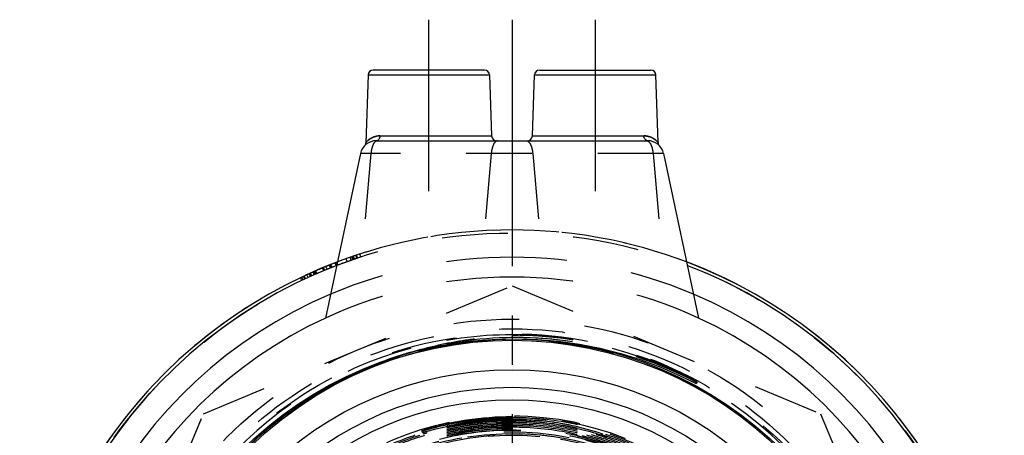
# Model space of a CAD drawing. Header units: millimetres. Extents: x 446 to 554, y 438 to 562.
# Tile 2 of 2: x 451 to 549, y 521 to 562. Entities that reach past the tile are written whole.
import ezdxf

# ---------------------------------------------------------------- set-up
doc = ezdxf.new("R2010")
doc.units = ezdxf.units.MM
doc.header["$LTSCALE"] = 65.185185
doc.linetypes.add('CENTER', pattern=[0.6, 0.375, -0.075, 0.075, -0.075])
doc.linetypes.add('HIDDEN', pattern=[0.2, 0.1, -0.1])
for name, color, linetype in [('ACHSEN_S', 7, 'CONTINUOUS'), ('KOERPER', 7, 'CONTINUOUS'), ('KONST.EL_MIT_GEO', 7, 'CONTINUOUS')]:
    doc.layers.add(name, color=color, linetype=linetype)

msp = doc.modelspace()

# ---------------------------------------------------------------- linework, layer by layer
at = {"layer": 'ACHSEN_S', "color": 2, "linetype": 'CENTER'}
msp.add_line((500, 561.725), (500, 438.235), dxfattribs=at)
at = {"layer": 'KOERPER', "color": 2, "linetype": 'CENTER'}
for p, q in [((491.75, 544.725), (491.75, 561.725)), ((508.25, 561.725), (508.25, 544.725))]:
    msp.add_line(p, q, dxfattribs=at)
at = {"layer": 'KOERPER', "color": 7, "linetype": 'Continuous'}
for p, q in [((485.733, 556.242), (485.499, 549.529)), ((497.767, 556.242), (497.978, 550.208)), ((502.022, 550.208), (502.233, 556.242)), ((514.501, 549.534), (514.267, 556.242))]:
    msp.add_line(p, q, dxfattribs=at)
at = {"layer": 'KOERPER', "color": 8, "linetype": 'HIDDEN'}
for radius in [48.5, 37.95]:
    msp.add_circle((500, 492.075), radius, dxfattribs=at)
msp.add_arc((500, 492.075), 48.8, 0, 180, dxfattribs=at)
at = {"layer": 'KONST.EL_MIT_GEO', "color": 7, "linetype": 'Continuous'}
for p, q in [((497.267, 556.725), (486.233, 556.725)), ((502.733, 556.725), (513.767, 556.725)), ((485.733, 556.242), (497.767, 556.242)), ((502.233, 556.242), (514.267, 556.242)), ((486.546, 549.725), (513.454, 549.725)), ((486.932, 550.208), (497.978, 550.208)), ((502.022, 550.208), (513.068, 550.208)), ((484.981, 548.458), (481.514, 532.146)), ((515.019, 548.458), (518.486, 532.146))]:
    msp.add_line(p, q, dxfattribs=at)
at = {"layer": 'KONST.EL_MIT_GEO', "color": 8, "linetype": 'HIDDEN'}
for p, q in [((515.019, 548.458), (484.981, 548.458)), ((486.019, 548.458), (485.149, 538.56)), ((497.946, 548.458), (497.273, 540.799)), ((502.054, 548.458), (502.727, 540.799)), ((513.981, 548.458), (514.851, 538.56)), ((483.663, 537.741), (483.562, 538.023)), ((484.051, 537.878), (483.952, 538.161)), ((484.064, 537.882), (483.966, 538.166)), ((484.224, 537.937), (484.126, 538.221)), ((484.336, 537.976), (484.239, 538.26)), ((484.382, 537.991), (484.285, 538.275)), ((484.608, 538.068), (484.513, 538.352)), ((484.622, 538.072), (484.526, 538.357)), ((484.694, 538.097), (484.6, 538.381)), ((485.013, 538.201), (484.92, 538.487)), ((480.655, 536.55), (480.535, 536.825)), ((480.69, 536.565), (480.571, 536.841)), ((481.332, 536.838), (481.217, 537.115)), ((481.386, 536.861), (481.271, 537.138)), ((481.43, 536.879), (481.315, 537.156)), ((481.663, 536.975), (481.549, 537.253)), ((481.996, 537.109), (481.884, 537.388)), ((482.111, 537.155), (482, 537.434)), ((482.162, 537.176), (482.052, 537.455)), ((482.575, 537.337), (482.468, 537.617)), ((482.712, 537.389), (482.605, 537.669)), ((482.732, 537.397), (482.625, 537.677)), ((479.019, 536.134), (479.148, 535.864)), ((479.303, 535.937), (479.175, 536.208)), ((479.454, 536.008), (479.327, 536.28)), ((479.348, 536.289), (479.474, 536.018)), ((479.536, 536.047), (479.41, 536.318)), ((479.799, 536.168), (479.674, 536.441)), ((480.018, 536.267), (479.894, 536.541)), ((480.092, 536.301), (479.969, 536.574)), ((480.16, 536.331), (480.037, 536.605)), ((480.397, 536.437), (480.276, 536.711)), ((480.453, 536.462), (480.333, 536.736)), ((480.472, 536.47), (480.351, 536.744)), ((480.564, 536.51), (480.444, 536.785)), ((469.417, 522.658), (500, 535.326)), ((500, 535.326), (530.583, 522.658)), ((501.519, 530.453), (501.593, 530.45)), ((518.348, 525.823), (518.248, 525.639)), ((456.749, 492.075), (469.417, 522.658)), ((530.583, 522.658), (543.251, 492.075)), ((491.133, 520.809), (491.072, 521.006))]:
    msp.add_line(p, q, dxfattribs=at)
at = {"layer": 'KONST.EL_MIT_GEO', "color": 7, "linetype": 'Continuous'}
for points in [[(485.499, 549.528), (485.491, 549.454), (485.473, 549.386), (485.446, 549.321), (485.41, 549.26), (485.367, 549.207)], [(514.633, 549.207), (514.589, 549.262), (514.554, 549.322), (514.527, 549.388), (514.509, 549.456), (514.501, 549.528)]]:
    msp.add_lwpolyline(points, dxfattribs=at)
at = {"layer": 'KONST.EL_MIT_GEO', "color": 8, "linetype": 'HIDDEN'}
for points in [[(474.01, 519.35), (475.54, 520.762), (477.147, 522.087), (478.826, 523.321), (480.571, 524.462), (482.377, 525.506), (484.239, 526.448), (486.15, 527.287), (488.106, 528.019), (490.101, 528.643), (492.127, 529.155), (494.18, 529.556), (496.253, 529.843), (498.339, 530.015), (500.433, 530.072), (502.527, 530.014), (504.616, 529.84), (506.693, 529.551), (508.753, 529.148), (510.787, 528.632), (512.791, 528.004), (514.759, 527.267), (516.683, 526.422), (518.248, 525.639)], [(491.133, 520.809), (492.453, 521.164), (494.14, 521.525), (495.843, 521.789), (497.557, 521.955), (499.277, 522.022), (500.997, 521.99), (502.711, 521.859), (504.414, 521.63), (506.1, 521.304), (507.763, 520.882), (509.399, 520.365)], [(495.582, 520.357), (497.284, 520.569), (498.995, 520.679), (500.71, 520.686), (502.422, 520.591), (504.125, 520.393)], [(497.646, 520.447), (499.351, 520.536), (501.059, 520.522), (502.763, 520.406)]]:
    msp.add_lwpolyline(points, dxfattribs=at)
for radius in [39.958, 39, 38.515, 37.95, 30.38]:
    msp.add_circle((500, 492.075), radius, dxfattribs=at)
at = {"layer": 'KONST.EL_MIT_GEO', "color": 7, "linetype": 'Continuous'}
for radius in [38, 37.861, 34.95, 33.2, 31.967]:
    msp.add_circle((500, 492.075), radius, dxfattribs=at)
for centre, radius, start, end in [((486.233, 556.225), 0.5, 89.99981, 177.99999), ((497.267, 556.225), 0.5, 2.00001, 90.00019), ((502.733, 556.225), 0.5, 89.99981, 177.99999), ((513.767, 556.225), 0.5, 2.00001, 90.00019), ((486.546, 548.125), 1.6, 90, 168), ((498.477, 550.225), 0.5, 181.99999, 270), ((501.523, 550.225), 0.5, 270, 358.00001), ((513.454, 548.125), 1.6, 12, 90), ((500, 492.075), 48.8, 110.76987, 180), ((500, 492.075), 48.5, 110.9983, 69.0017), ((500, 492.075), 48.8, 0, 69.23013), ((500, 492.075), 46.093, 112.96325, 67.03675), ((500, 492.075), 44.13, 114.76575, 65.23425)]:
    msp.add_arc(centre, radius, start, end, dxfattribs=at)
at = {"layer": 'KONST.EL_MIT_GEO', "color": 8, "linetype": 'HIDDEN'}
for centre, radius, start, end in [((500, 492.075), 48.8, 69.23013, 110.76987), ((500, 492.075), 46.093, 90, 112.96325), ((500, 492.075), 48.5, 108, 110.9983), ((500, 492.075), 46.093, 67.03675, 90), ((500, 492.075), 44.13, 90, 114.76575), ((500, 492.075), 44.13, 65.23425, 90), ((500.426, 492.03), 38.175, 62.06161, 105.96077), ((500.415, 492.144), 38.062, 90.63493, 105.99222), ((500.032, 491.912), 38.571, 90.04756, 105.10232), ((500.419, 492.118), 38.088, 90.28963, 90.64077), ((500.01, 492.098), 38.385, 87.74724, 90.01456), ((500.683, 515.045), 15.385, 86.88899, 92.5409), ((500.419, 492.083), 38.123, 88.35373, 90.28926), ((500.418, 492.049), 38.156, 87.93939, 88.35395), ((500.037, 492.065), 38.371, 61.52329, 87.78791), ((500, 492.075), 38.362, 288.89266, 87.73276), ((500.01, 492.073), 38.41, 61.4831, 87.63764), ((500.409, 491.966), 38.24, 62.0841, 87.92945), ((500.009, 492.081), 38.402, 105.38761, 139.80035), ((500, 492.118), 38.363, 105.13556, 105.38899), ((500.377, 492.264), 37.936, 106.73015, 126.47425), ((500.405, 492.186), 38.019, 105.99515, 106.7371), ((500.841, 491.908), 38.383, 117.39495, 140.41741), ((500.34, 492.321), 37.869, 127.06453, 128.29969), ((500.333, 492.331), 37.856, 126.48141, 127.0645), ((499.99, 492.072), 30.277, 89.9812, 107.13062), ((499.97, 491.999), 30.309, 89.94273, 101.3484), ((499.999, 492.088), 30.259, 280.0542, 89.99777), ((499.987, 492.05), 29.731, 89.9755, 216.67976), ((499.987, 492.05), 29.608, 89.9754, 216.67966), ((499.987, 492.05), 29.455, 89.97529, 216.67913), ((499.987, 492.05), 29.302, 89.97517, 216.67777), ((500.367, 492.299), 37.903, 128.31101, 139.61404), ((499.978, 492.062), 29.257, 89.95754, 153.30968), ((499.978, 492.062), 29.135, 89.95737, 153.3095), ((499.969, 492.043), 30.266, 101.65956, 107.077), ((499.598, 491.95), 30.209, 100.93253, 106.3518), ((499.997, 491.92), 30.195, 89.99512, 106.31421), ((499.997, 491.922), 29.888, 89.99476, 106.32803), ((499.997, 491.923), 30.039, 89.99416, 106.22042), ((499.96, 492.086), 30.222, 101.36284, 101.65863), ((499.588, 491.975), 30.182, 90.09648, 100.92307), ((499.58, 492.104), 30.053, 89.20612, 90.08166), ((499.977, 492.085), 29.111, 40.88039, 89.95517), ((499.978, 492.062), 28.981, 89.95412, 152.16441), ((500, 492.075), 28.947, 39.85557, 112.26441), ((499.904, 492.295), 28.706, 62.03723, 112.2538), ((499.969, 492.097), 30.018, 106.35623, 107.10167), ((499.969, 492.095), 29.867, 106.26175, 107.09968), ((499.976, 492.111), 28.933, 89.13318, 89.95006), ((499.977, 492.086), 28.957, 39.81059, 89.13635)]:
    msp.add_arc(centre, radius, start, end, dxfattribs=at)
for points, knots in [([(486.932, 550.208), (486.725, 550.208), (486.426, 550.155), (486.082, 550.003), (485.881, 549.879), (485.721, 549.756), (485.619, 549.658), (485.556, 549.594), (485.528, 549.557), (485.502, 549.54), (485.499, 549.528)], [0, 0, 0, 0, 0.380047, 0.543587, 0.68895, 0.813569, 0.912234, 0.94945, 0.977048, 1, 1, 1, 1]), ([(486.666, 549.725), (486.483, 549.725), (486.229, 549.398), (486.086, 548.944), (486.034, 548.627), (486.019, 548.458)], [0, 0, 0, 0, 0.367427, 0.657982, 1, 1, 1, 1]), ([(498.593, 549.725), (498.41, 549.725), (498.157, 549.398), (498.014, 548.944), (497.961, 548.627), (497.946, 548.458)], [0, 0, 0, 0, 0.367427, 0.657982, 1, 1, 1, 1]), ([(501.407, 549.725), (501.59, 549.725), (501.843, 549.398), (501.986, 548.944), (502.039, 548.627), (502.054, 548.458)], [0, 0, 0, 0, 0.367427, 0.657982, 1, 1, 1, 1]), ([(514.501, 549.528), (514.501, 549.531), (514.489, 549.539), (514.474, 549.561), (514.443, 549.594), (514.382, 549.658), (514.278, 549.755), (514.12, 549.879), (513.918, 550.003), (513.574, 550.155), (513.275, 550.208), (513.068, 550.208)], [0, 0, 0, 0, 0.005887, 0.022927, 0.050536, 0.087763, 0.186426, 0.311053, 0.456418, 0.619957, 1, 1, 1, 1]), ([(513.334, 549.725), (513.517, 549.725), (513.771, 549.398), (513.914, 548.944), (513.966, 548.627), (513.981, 548.458)], [0, 0, 0, 0, 0.367427, 0.657982, 1, 1, 1, 1]), ([(489.929, 528.733), (490.744, 528.983), (492.392, 529.431), (494.906, 529.924), (497.444, 530.263), (499.148, 530.39), (500.001, 530.415)], [0, 0, 0, 0, 0.250003, 0.499972, 0.750026, 1, 1, 1, 1]), ([(500, 522.238), (498.026, 522.24), (494.068, 521.853), (488.367, 520.126), (483.111, 517.319), (478.504, 513.539), (474.724, 508.933), (471.916, 503.677), (470.187, 497.975), (469.604, 492.045), (470.189, 486.115), (471.92, 480.413), (474.729, 475.158), (478.509, 470.552), (483.115, 466.772), (488.369, 463.961), (494.069, 462.229), (498.026, 461.837), (500, 461.835)], [0, 0, 0, 0, 0.062502, 0.125, 0.187499, 0.25, 0.3125, 0.375, 0.4375, 0.499999, 0.562499, 0.625, 0.6875, 0.749999, 0.812499, 0.874999, 0.937498, 1, 1, 1, 1]), ([(505.035, 463.683), (507.014, 464.004), (510.917, 465.064), (516.305, 467.828), (521.01, 471.645), (524.829, 476.346), (527.603, 481.731), (529.218, 487.569), (529.609, 493.614), (528.763, 499.611), (526.719, 505.313), (523.565, 510.483), (519.435, 514.912), (514.498, 518.421), (508.959, 520.869), (503.043, 522.16), (496.989, 522.248), (493.017, 521.501), (491.093, 520.937)], [0, 0, 0, 0, 0.062496, 0.124991, 0.187487, 0.249984, 0.312482, 0.37498, 0.437479, 0.499979, 0.562479, 0.62498, 0.687482, 0.749984, 0.812487, 0.874991, 0.937494, 1, 1, 1, 1]), ([(500, 522.308), (501.862, 522.306), (505.595, 521.955), (510.995, 520.409), (516.02, 517.894), (520.495, 514.499), (524.269, 510.335), (528.183, 503.974), (530.76, 494.823), (529.823, 485.362), (527.079, 478.416), (524.089, 473.658), (520.273, 469.535), (515.761, 466.186), (510.71, 463.728), (507.094, 462.739), (505.26, 462.416)], [0, 0, 0, 0, 0.062569, 0.125134, 0.187702, 0.250269, 0.312837, 0.375404, 0.500001, 0.624598, 0.687165, 0.749732, 0.812299, 0.874866, 0.937431, 1, 1, 1, 1]), ([(500, 461.988), (501.969, 461.987), (505.917, 462.373), (511.603, 464.095), (516.847, 466.896), (521.441, 470.666), (525.212, 475.26), (528.013, 480.502), (529.738, 486.19), (530.319, 492.105), (529.735, 498.02), (528.009, 503.707), (525.207, 508.949), (521.436, 513.543), (516.843, 517.314), (511.601, 520.117), (505.916, 521.846), (501.969, 522.237), (500, 522.238)], [0, 0, 0, 0, 0.062502, 0.125, 0.1875, 0.249999, 0.312499, 0.374998, 0.437499, 0.499999, 0.562498, 0.624998, 0.687498, 0.749999, 0.812499, 0.874999, 0.937498, 1, 1, 1, 1]), ([(500, 522.085), (498.036, 522.087), (494.098, 521.702), (488.426, 519.984), (483.196, 517.19), (478.613, 513.43), (474.852, 508.847), (472.058, 503.618), (470.338, 497.945), (469.758, 492.045), (470.34, 486.145), (472.062, 480.472), (474.857, 475.244), (478.618, 470.661), (483.2, 466.9), (488.429, 464.104), (494.099, 462.38), (498.036, 461.99), (500, 461.988)], [0, 0, 0, 0, 0.062501, 0.124999, 0.187499, 0.249999, 0.3125, 0.374999, 0.4375, 0.5, 0.5625, 0.625, 0.687499, 0.75, 0.812501, 0.875001, 0.937499, 1, 1, 1, 1]), ([(500, 521.932), (498.046, 521.933), (494.128, 521.551), (488.485, 519.841), (483.282, 517.062), (478.722, 513.321), (474.98, 508.761), (472.201, 503.559), (470.489, 497.915), (469.912, 492.045), (470.492, 486.175), (472.205, 480.531), (474.985, 475.33), (478.727, 470.77), (483.286, 467.028), (488.487, 464.246), (494.129, 462.531), (498.046, 462.143), (500, 462.142)], [0, 0, 0, 0, 0.062502, 0.125, 0.1875, 0.249999, 0.312499, 0.374998, 0.437499, 0.499999, 0.562498, 0.624999, 0.687498, 0.749999, 0.812499, 0.874999, 0.937498, 1, 1, 1, 1]), ([(500, 521.625), (498.066, 521.627), (494.188, 521.248), (488.603, 519.556), (483.453, 516.806), (478.94, 513.103), (475.237, 508.59), (472.485, 503.441), (470.792, 497.855), (470.221, 492.045), (470.794, 486.235), (472.489, 480.649), (475.242, 475.501), (478.945, 470.988), (483.457, 467.284), (488.606, 464.531), (494.189, 462.834), (498.066, 462.45), (500, 462.448)], [0, 0, 0, 0, 0.062502, 0.125001, 0.1875, 0.25, 0.3125, 0.374999, 0.4375, 0.5, 0.5625, 0.624999, 0.687499, 0.75, 0.812501, 0.875, 0.937498, 1, 1, 1, 1]), ([(500, 521.472), (498.077, 521.474), (494.219, 521.097), (488.662, 519.414), (483.539, 516.677), (479.049, 512.994), (475.365, 508.504), (472.628, 503.382), (470.943, 497.824), (470.375, 492.045), (470.945, 486.265), (472.632, 480.708), (475.37, 475.587), (479.054, 471.097), (483.543, 467.413), (488.664, 464.674), (494.219, 462.985), (498.076, 462.603), (500, 462.601)], [0, 0, 0, 0, 0.062502, 0.125, 0.1875, 0.25, 0.312501, 0.375, 0.4375, 0.499999, 0.562499, 0.625, 0.6875, 0.75, 0.812499, 0.874999, 0.937498, 1, 1, 1, 1]), ([(500, 522.116), (501.842, 522.114), (505.535, 521.77), (510.878, 520.25), (515.855, 517.776), (520.293, 514.432), (524.044, 510.329), (527.948, 504.058), (530.556, 495.024), (529.709, 485.659), (527.064, 478.762), (524.158, 474.023), (520.432, 469.9), (516.012, 466.53), (511.051, 464.03), (507.489, 462.997), (505.68, 462.649)], [0, 0, 0, 0, 0.062569, 0.125134, 0.1877, 0.250267, 0.312835, 0.375401, 0.500002, 0.624604, 0.687171, 0.749737, 0.812303, 0.874868, 0.937435, 1, 1, 1, 1]), ([(500, 462.142), (501.959, 462.14), (505.887, 462.524), (511.544, 464.238), (516.761, 467.024), (521.332, 470.775), (525.084, 475.346), (527.871, 480.561), (529.586, 486.22), (530.165, 492.105), (529.584, 497.99), (527.867, 503.648), (525.079, 508.863), (521.327, 513.434), (516.757, 517.186), (511.542, 519.975), (505.886, 521.694), (501.959, 522.083), (500, 522.085)], [0, 0, 0, 0, 0.062501, 0.124999, 0.187499, 0.249999, 0.3125, 0.374999, 0.437499, 0.499998, 0.562498, 0.624999, 0.687499, 0.749999, 0.812499, 0.874999, 0.937498, 1, 1, 1, 1]), ([(500, 521.963), (501.833, 521.961), (505.507, 521.619), (510.825, 520.105), (515.776, 517.643), (520.193, 514.315), (523.924, 510.232), (527.808, 503.992), (530.401, 495.002), (529.556, 485.683), (526.921, 478.821), (524.028, 474.107), (520.319, 470.006), (515.92, 466.654), (510.982, 464.168), (507.437, 463.142), (505.637, 462.797)], [0, 0, 0, 0, 0.062569, 0.125134, 0.187701, 0.250268, 0.312834, 0.3754, 0.500003, 0.624603, 0.687169, 0.749735, 0.812303, 0.87487, 0.937436, 1, 1, 1, 1]), ([(500, 462.295), (501.949, 462.293), (505.857, 462.675), (511.485, 464.38), (516.675, 467.152), (521.223, 470.884), (524.956, 475.431), (527.728, 480.62), (529.435, 486.25), (530.011, 492.105), (529.433, 497.96), (527.724, 503.589), (524.95, 508.778), (521.218, 513.325), (516.671, 517.058), (511.483, 519.833), (505.856, 521.543), (501.949, 521.93), (500, 521.932)], [0, 0, 0, 0, 0.062502, 0.125, 0.1875, 0.25, 0.3125, 0.375, 0.4375, 0.500001, 0.5625, 0.625, 0.687499, 0.75, 0.812501, 0.875001, 0.937499, 1, 1, 1, 1]), ([(500, 521.809), (501.823, 521.808), (505.479, 521.467), (510.768, 519.962), (515.694, 517.513), (520.088, 514.202), (523.8, 510.141), (527.664, 503.933), (530.245, 494.99), (529.405, 485.72), (526.785, 478.893), (523.908, 474.203), (520.219, 470.122), (515.843, 466.788), (510.931, 464.314), (507.405, 463.292), (505.614, 462.949)], [0, 0, 0, 0, 0.062568, 0.125132, 0.187699, 0.250266, 0.312833, 0.3754, 0.5, 0.624602, 0.687169, 0.749735, 0.812302, 0.874868, 0.937435, 1, 1, 1, 1]), ([(500, 462.448), (501.939, 462.446), (505.827, 462.826), (511.426, 464.523), (516.59, 467.28), (521.114, 470.993), (524.827, 475.517), (527.586, 480.679), (529.284, 486.28), (529.857, 492.105), (529.282, 497.93), (527.582, 503.53), (524.822, 508.692), (521.109, 513.216), (516.585, 516.93), (511.424, 519.69), (505.826, 521.392), (501.939, 521.777), (500, 521.779)], [0, 0, 0, 0, 0.062502, 0.125, 0.1875, 0.249999, 0.312499, 0.374999, 0.437499, 0.499999, 0.562499, 0.625, 0.687499, 0.75, 0.812499, 0.874999, 0.937498, 1, 1, 1, 1]), ([(500, 521.656), (501.823, 521.655), (505.478, 521.313), (510.764, 519.8), (515.684, 517.34), (520.066, 514.016), (523.761, 509.94), (527.593, 503.714), (530.116, 494.755), (529.199, 485.492), (526.514, 478.692), (523.588, 474.033), (519.853, 469.996), (515.437, 466.717), (510.494, 464.308), (506.954, 463.338), (505.159, 463.021)], [0, 0, 0, 0, 0.062569, 0.125135, 0.187703, 0.250269, 0.312837, 0.375403, 0.500002, 0.624599, 0.687167, 0.749733, 0.812301, 0.874867, 0.937434, 1, 1, 1, 1]), ([(500, 462.601), (501.928, 462.6), (505.796, 462.977), (511.367, 464.665), (516.504, 467.408), (521.005, 471.102), (524.699, 475.603), (527.443, 480.738), (529.133, 486.31), (529.702, 492.105), (529.13, 497.9), (527.439, 503.471), (524.694, 508.606), (521, 513.107), (516.5, 516.802), (511.365, 519.548), (505.796, 521.241), (501.929, 521.624), (500, 521.625)], [0, 0, 0, 0, 0.062501, 0.124998, 0.187498, 0.249998, 0.312499, 0.374998, 0.437498, 0.499998, 0.562498, 0.624999, 0.687499, 0.749999, 0.8125, 0.875, 0.937498, 1, 1, 1, 1]), ([(500, 521.503), (501.921, 521.501), (505.772, 521.12), (511.318, 519.434), (516.431, 516.699), (520.913, 513.02), (524.592, 508.538), (527.325, 503.424), (529.01, 497.876), (529.579, 492.105), (529.012, 486.334), (527.329, 480.785), (524.597, 475.671), (520.918, 471.189), (516.435, 467.511), (511.32, 464.779), (505.772, 463.098), (501.92, 462.722), (500, 462.724)], [0, 0, 0, 0, 0.062502, 0.125, 0.1875, 0.250001, 0.312501, 0.375001, 0.437502, 0.500002, 0.562502, 0.625002, 0.687501, 0.750002, 0.812502, 0.875002, 0.937499, 1, 1, 1, 1]), ([(500, 462.754), (501.918, 462.753), (505.766, 463.129), (511.308, 464.808), (516.418, 467.537), (520.896, 471.211), (524.571, 475.688), (527.301, 480.797), (528.981, 486.34), (529.548, 492.105), (528.979, 497.87), (527.297, 503.412), (524.566, 508.52), (520.891, 512.998), (516.414, 516.673), (511.306, 519.405), (505.766, 521.089), (501.918, 521.471), (500, 521.472)], [0, 0, 0, 0, 0.062502, 0.125001, 0.1875, 0.25, 0.312499, 0.374999, 0.4375, 0.5, 0.562499, 0.624999, 0.687498, 0.749999, 0.8125, 0.875, 0.937498, 1, 1, 1, 1]), ([(500, 521.35), (501.91, 521.348), (505.742, 520.969), (511.259, 519.291), (516.346, 516.571), (520.804, 512.911), (524.463, 508.452), (527.183, 503.365), (528.858, 497.846), (529.425, 492.105), (528.861, 486.365), (527.187, 480.844), (524.468, 475.757), (520.809, 471.298), (516.35, 467.639), (511.261, 464.921), (505.742, 463.25), (501.91, 462.875), (500, 462.877)], [0, 0, 0, 0, 0.062502, 0.125, 0.1875, 0.250001, 0.312502, 0.375001, 0.437501, 0.5, 0.5625, 0.625001, 0.687501, 0.75, 0.8125, 0.874999, 0.937498, 1, 1, 1, 1]), ([(500, 462.908), (501.908, 462.906), (505.736, 463.28), (511.249, 464.95), (516.332, 467.665), (520.787, 471.32), (524.443, 475.774), (527.158, 480.856), (528.83, 486.371), (529.394, 492.105), (528.828, 497.839), (527.154, 503.353), (524.438, 508.435), (520.782, 512.889), (516.329, 516.545), (511.247, 519.263), (505.736, 520.938), (501.908, 521.317), (500, 521.319)], [0, 0, 0, 0, 0.062502, 0.125, 0.187499, 0.25, 0.3125, 0.375, 0.437499, 0.499999, 0.562499, 0.625, 0.687499, 0.749999, 0.812499, 0.874999, 0.937498, 1, 1, 1, 1]), ([(500, 461.958), (498.221, 461.959), (494.655, 462.279), (489.481, 463.695), (484.637, 466.002), (480.277, 469.127), (476.537, 472.976), (472.544, 478.887), (469.62, 487.47), (469.884, 496.534), (471.957, 503.359), (474.398, 508.139), (477.645, 512.409), (481.596, 516.039), (486.126, 518.912), (489.441, 520.264), (491.141, 520.787)], [0, 0, 0, 0, 0.062564, 0.125124, 0.187686, 0.250248, 0.312809, 0.37537, 0.500001, 0.62463, 0.687192, 0.749753, 0.812315, 0.874877, 0.937438, 1, 1, 1, 1]), ([(500, 462.111), (498.23, 462.112), (494.682, 462.431), (489.535, 463.839), (484.716, 466.134), (480.377, 469.244), (476.657, 473.073), (472.684, 478.954), (469.775, 487.494), (470.037, 496.512), (472.101, 503.302), (474.529, 508.057), (477.759, 512.306), (481.691, 515.917), (486.197, 518.776), (489.496, 520.121), (491.187, 520.641)], [0, 0, 0, 0, 0.062563, 0.125122, 0.187684, 0.250246, 0.312808, 0.37537, 0.499999, 0.624629, 0.687192, 0.749753, 0.812315, 0.874877, 0.937438, 1, 1, 1, 1]), ([(500, 462.264), (498.231, 462.266), (494.686, 462.585), (489.543, 463.999), (484.732, 466.302), (480.405, 469.422), (476.7, 473.262), (472.756, 479.156), (469.895, 487.707), (470.223, 496.719), (472.341, 503.487), (474.811, 508.217), (478.081, 512.431), (482.049, 515.997), (486.585, 518.802), (489.898, 520.105), (491.595, 520.604)], [0, 0, 0, 0, 0.062564, 0.125125, 0.187688, 0.25025, 0.312813, 0.375375, 0.500002, 0.624628, 0.687191, 0.749753, 0.812315, 0.874876, 0.937437, 1, 1, 1, 1]), ([(500, 521.166), (498.097, 521.167), (494.279, 520.794), (488.78, 519.129), (483.71, 516.421), (479.267, 512.776), (475.621, 508.333), (472.913, 503.264), (471.245, 497.764), (470.683, 492.045), (471.248, 486.326), (472.917, 480.826), (475.626, 475.758), (479.272, 471.316), (483.714, 467.669), (488.782, 464.959), (494.279, 463.288), (498.097, 462.909), (500, 462.908)], [0, 0, 0, 0, 0.062502, 0.125, 0.1875, 0.249999, 0.312499, 0.374998, 0.437499, 0.499999, 0.562498, 0.624998, 0.687498, 0.749998, 0.812499, 0.874999, 0.937498, 1, 1, 1, 1]), ([(477.271, 475.131), (479.038, 472.757), (483.353, 468.537), (491.438, 464.541), (500.37, 463.234), (509.267, 464.753), (517.26, 468.947), (523.565, 475.405), (527.569, 483.494), (528.879, 492.424), (527.368, 501.322), (523.186, 509.32), (516.74, 515.637), (508.66, 519.658), (499.734, 520.992), (490.831, 519.509), (482.819, 515.355), (476.477, 508.934), (472.421, 500.872), (471.045, 491.952), (472.481, 483.043), (476.59, 475.008), (482.973, 468.627), (491.008, 464.519), (499.918, 463.082), (508.838, 464.454), (516.904, 468.501), (523.336, 474.831), (527.512, 482.831), (529.028, 491.727), (527.74, 500.659), (523.772, 508.764), (517.508, 515.26), (509.553, 519.52), (500.675, 521.135), (491.729, 519.949), (483.578, 516.077), (477.006, 509.894), (472.645, 501.993), (470.914, 493.137), (471.979, 484.177), (475.737, 475.973), (481.826, 469.313), (489.661, 464.836), (498.489, 462.972), (507.465, 463.897), (515.728, 467.523), (522.486, 473.502), (527.094, 481.26), (529.11, 490.056), (528.342, 499.046), (524.866, 507.372), (519.013, 514.24), (511.343, 518.992), (502.588, 521.177), (493.585, 520.586), (485.191, 517.278), (478.205, 511.567), (473.294, 503.998), (470.923, 495.292), (471.319, 486.278), (474.441, 477.813), (479.993, 470.701), (487.449, 465.618), (496.09, 463.044), (502.12, 463.168), (505.035, 463.683)], [0, 0, 0, 0, 0.015624, 0.031248, 0.046872, 0.062496, 0.07812, 0.093744, 0.109368, 0.124992, 0.140616, 0.156241, 0.171865, 0.187489, 0.203114, 0.218738, 0.234362, 0.249987, 0.265611, 0.281236, 0.29686, 0.312485, 0.328109, 0.343734, 0.359359, 0.374983, 0.390608, 0.406233, 0.421858, 0.437483, 0.453108, 0.468732, 0.484357, 0.499982, 0.515607, 0.531232, 0.546858, 0.562483, 0.578108, 0.593733, 0.609358, 0.624984, 0.640609, 0.656234, 0.67186, 0.687485, 0.70311, 0.718736, 0.734361, 0.749987, 0.765612, 0.781238, 0.796864, 0.812489, 0.828115, 0.843741, 0.859367, 0.874992, 0.890618, 0.906244, 0.92187, 0.937496, 0.953122, 0.968748, 0.984374, 1, 1, 1, 1]), ([(500, 463.061), (501.898, 463.059), (505.706, 463.431), (511.19, 465.092), (516.247, 467.793), (520.678, 471.429), (524.314, 475.86), (527.016, 480.915), (528.679, 486.401), (529.24, 492.105), (528.677, 497.809), (527.012, 503.294), (524.309, 508.349), (520.673, 512.78), (516.243, 516.417), (511.188, 519.12), (505.705, 520.787), (501.898, 521.164), (500, 521.166)], [0, 0, 0, 0, 0.062501, 0.124999, 0.187499, 0.249999, 0.3125, 0.374999, 0.4375, 0.5, 0.5625, 0.625, 0.687499, 0.75, 0.812501, 0.875001, 0.937499, 1, 1, 1, 1])]:
    msp.add_open_spline(points, degree=3, knots=knots, dxfattribs=at)
at = {"layer": 'KONST.EL_MIT_GEO', "color": 7, "linetype": 'Continuous'}
msp.add_open_spline([(485.499, 549.528), (485.645, 549.699), (485.823, 549.849), (486.018, 549.961)], degree=3, dxfattribs=at)
for points, knots in [([(486.018, 549.961), (486.079, 549.996), (486.362, 550.139), (486.685, 550.208), (486.932, 550.208)], [0, 0, 0, 0, 0.220269, 1, 1, 1, 1]), ([(486.546, 549.725), (486.647, 549.725), (486.867, 549.856), (486.929, 550.087), (486.932, 550.208)], [0, 0, 0, 0, 0.455771, 1, 1, 1, 1]), ([(513.068, 550.208), (513.157, 550.208), (513.475, 550.184), (513.783, 550.075), (513.981, 549.962)], [0, 0, 0, 0, 0.282694, 1, 1, 1, 1]), ([(513.454, 549.725), (513.353, 549.725), (513.133, 549.856), (513.071, 550.087), (513.068, 550.208)], [0, 0, 0, 0, 0.455771, 1, 1, 1, 1]), ([(513.981, 549.962), (514.058, 549.918), (514.164, 549.846), (514.289, 549.744), (514.362, 549.676), (514.42, 549.621), (514.462, 549.568), (514.487, 549.555), (514.499, 549.525), (514.501, 549.528)], [0, 0, 0, 0, 0.393157, 0.562418, 0.709754, 0.83145, 0.923008, 0.980306, 1, 1, 1, 1])]:
    msp.add_open_spline(points, degree=3, knots=knots, dxfattribs=at)
at = {"layer": 'KONST.EL_MIT_GEO', "color": 8, "linetype": 'HIDDEN'}
msp.add_open_spline([(483.18, 525.986), (485.336, 527.105), (487.607, 528.02), (489.929, 528.733)], degree=3, dxfattribs=at)

doc.saveas('drawing.dxf')
